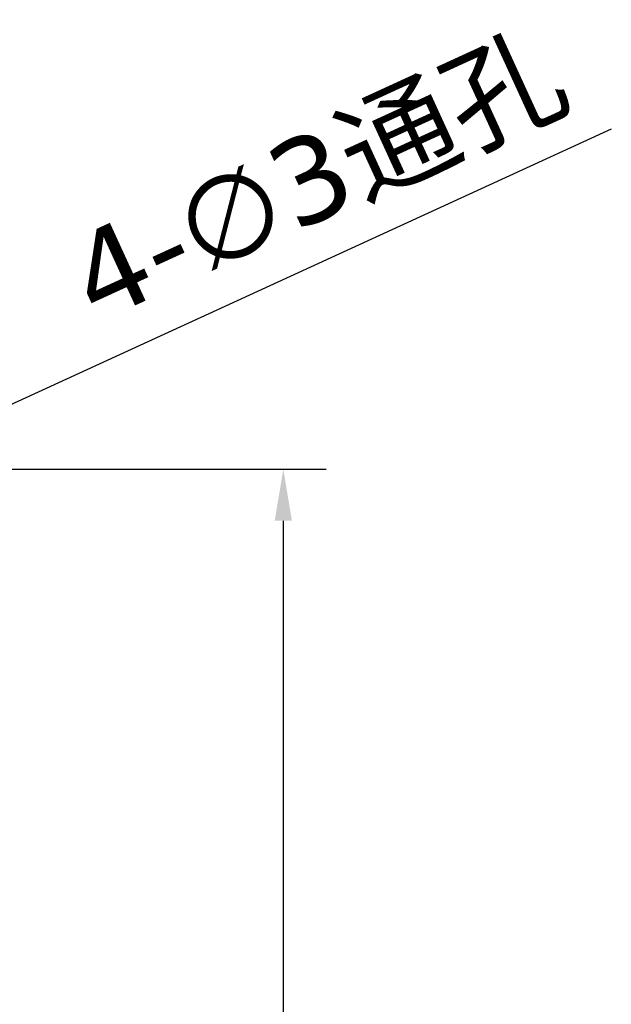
# Model space of a CAD drawing. Header units: millimetres. Extents: x 170 to 326, y 157 to 284.
# Tile 117 of 117: x 309 to 326, y 251 to 279. Entities that reach past the tile are written whole.
import ezdxf

# ---------------------------------------------------------------- set-up
doc = ezdxf.new("R2010")
doc.units = ezdxf.units.MM
doc.header["$LTSCALE"] = 30.734
doc.header["$PDMODE"] = 3
doc.header["$PDSIZE"] = 0.3125
doc.layers.get('Defpoints').update_dxf_attribs({"linetype": 'CONTINUOUS'})
doc.layers.add('dim', color=6, linetype='CONTINUOUS', lineweight=9)
doc.styles.add('Verdana', font='verdana.ttf', dxfattribs={"height": 2.5})
doc.dimstyles.new('aaaaaaaa 3.0', dxfattribs={"dimtxt": 2.5, "dimasz": 1.5, "dimexe": 1.25, "dimexo": 0.625, "dimtad": 1, "dimdec": 1, "dimzin": 9, "dimdsep": 46, "dimtxsty": 'Verdana', "dimcen": 0, "dimazin": 0, "dimtfac": 1, "dimtofl": 0, "dimtmove": 0, "dimatfit": 3, "dimfxl": 1, "dimlwd": 25, "dimlwe": 25, "dimarcsym": 0})

# ---------------------------------------------------------------- blocks, each defined once
blk = doc.blocks.new('*D12')
at = {"layer": 'Defpoints', "color": 0}
for p in [(306.077, 266.751), (303.342, 265.498)]:
    blk.add_point(p, dxfattribs=at)
at = {"layer": 'dim', "color": 0, "lineweight": 25}
blk.add_line((326.36, 276.047), (307.44, 267.376), dxfattribs=at)
at = {"layer": 'dim', "color": 0}
blk.add_solid([(307.336, 267.603), (307.544, 267.149), (306.077, 266.751)], dxfattribs=at)
at = {"layer": 'dim', "color": 0, "insert": (317.818, 274.587), "char_height": 2.5, "attachment_point": 5, "rotation": 24.6235, "style": 'Verdana'}
blk.add_mtext('4-∅3{\\f宋体|b0|i0|c134|p2;通孔}', dxfattribs=at)
blk = doc.blocks.new('*D15')
at = {"layer": 'Defpoints', "color": 0}
for p in [(304.709, 266.124), (304.707, 217.126), (316.784, 217.126)]:
    blk.add_point(p, dxfattribs=at)
at = {"layer": 'dim', "color": 0, "lineweight": 25}
for p, q in [((305.334, 266.124), (318.034, 266.124)), ((316.784, 264.624), (316.784, 218.626)), ((305.332, 217.126), (318.034, 217.126))]:
    blk.add_line(p, q, dxfattribs=at)
at = {"layer": 'dim', "color": 0}
for points in [[(317.034, 264.624), (316.534, 264.624), (316.784, 266.124)], [(316.534, 218.626), (317.034, 218.626), (316.784, 217.126)]]:
    blk.add_solid(points, dxfattribs=at)
at = {"layer": 'dim', "color": 0, "insert": (314.86, 241.625), "char_height": 2.5, "attachment_point": 5, "rotation": 90, "style": 'Verdana'}
blk.add_mtext('49', dxfattribs=at)

msp = doc.modelspace()

# ---------------------------------------------------------------- dimensions: what is measured, and where the dimension line sits
at = {"layer": 'dim'}
dim = msp.add_diameter_dim_2p(p1=(303.342, 265.498), p2=(306.077, 266.751), text='4-<>{\\f宋体|b0|i0|c134|p2;通孔}', dimstyle='aaaaaaaa 3.0', override={"dimtxsty": 'Verdana'}, dxfattribs=at)
dim.commit()
dim.dimension.update_dxf_attribs({"geometry": '*D12', "text_midpoint": (318.747, 272.558), "dimtype": 163})
dim = msp.add_linear_dim(base=(316.784, 217.126), p1=(304.709, 266.124), p2=(304.707, 217.126), angle=90, dimstyle='aaaaaaaa 3.0', dxfattribs=at)
dim.commit()
dim.dimension.update_dxf_attribs({"geometry": '*D15', "text_midpoint": (314.86, 241.625)})

doc.saveas('drawing.dxf')
